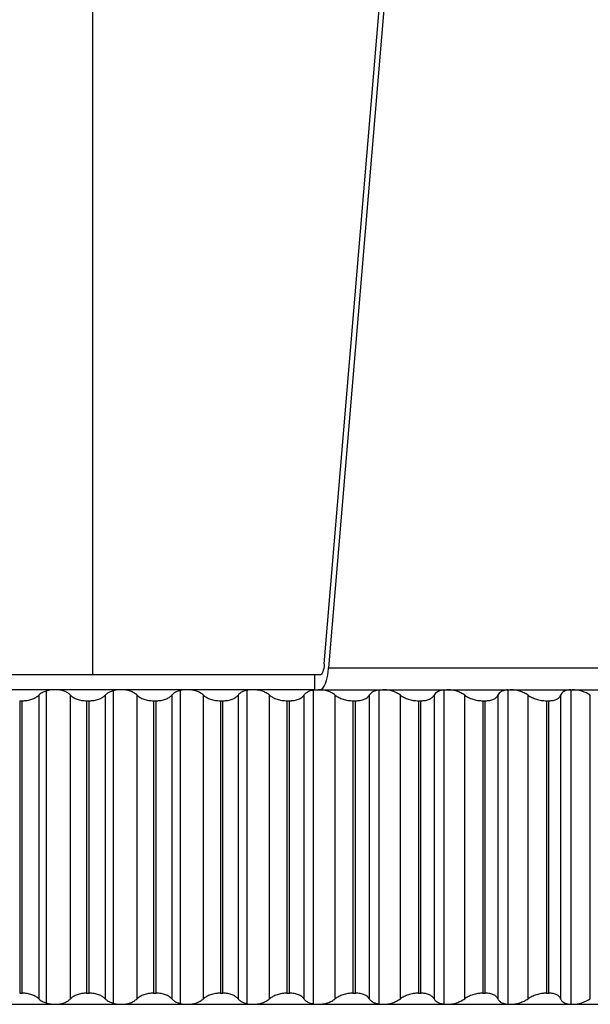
# Paper-space layout '_Frontal' of a CAD drawing. Header units: millimetres. Extents: x -45 to 40, y -10.9 to 46.3.
# Tile 5 of 8: x -2 to 13.4, y -8.9 to 17.7. Entities that reach past the tile are written whole.
import ezdxf

# ---------------------------------------------------------------- set-up
doc = ezdxf.new("R2010")
doc.units = ezdxf.units.MM

psp = doc.layouts.new('_Frontal')

# ---------------------------------------------------------------- linework, layer by layer
at = {"color": 7, "linetype": 'Continuous', "lineweight": 25}
for p, q in [((0, 0), (0, 45.5)), ((6.255, 0.294), (8.855, 31.388)), ((8.98, 31.373), (6.373, 0.189)), ((6.137, 0), (-35.891, 0)), ((5.986, 0), (5.986, -0.4)), ((6.373, 0.189), (15.894, 0.189)), ((5.986, -0.4), (-35.891, -0.4)), ((-1.257, -0.436), (-1.257, -8.864)), ((0.552, -0.429), (0.552, -8.871)), ((2.36, -0.423), (2.36, -8.877)), ((4.161, -0.417), (4.161, -8.883)), ((5.95, -0.413), (5.95, -8.887)), ((5.989, -0.4), (35.5, -0.4)), ((7.725, -0.409), (7.725, -8.891)), ((9.479, -0.405), (9.479, -8.895)), ((11.208, -0.403), (11.208, -8.897)), ((12.909, -0.401), (12.909, -8.899)), ((-1.971, -0.7), (-1.906, -0.7)), ((-1.971, -0.7), (-1.971, -8.6)), ((-1.906, -8.6), (-1.906, -0.7)), ((-1.457, -0.548), (-1.457, -8.752)), ((-0.597, -8.752), (-0.597, -0.548)), ((-0.163, -0.7), (-0.163, -8.6)), ((-0.163, -0.7), (-0.097, -0.7)), ((-0.097, -8.6), (-0.097, -0.7)), ((0.339, -0.548), (0.339, -8.752)), ((1.199, -8.752), (1.199, -0.548)), ((1.646, -0.7), (1.712, -0.7)), ((1.646, -0.7), (1.646, -8.6)), ((1.712, -8.6), (1.712, -0.7)), ((2.135, -0.548), (2.135, -8.752)), ((2.993, -8.752), (2.993, -0.548)), ((3.451, -0.7), (3.516, -0.7)), ((3.451, -0.7), (3.451, -8.6)), ((3.516, -8.6), (3.516, -0.7)), ((3.925, -0.548), (3.925, -8.752)), ((4.779, -8.752), (4.779, -0.548)), ((5.247, -0.7), (5.247, -8.6)), ((5.247, -0.7), (5.312, -0.7)), ((5.312, -8.6), (5.312, -0.7)), ((5.706, -0.548), (5.706, -8.752)), ((6.553, -8.752), (6.553, -0.548)), ((7.03, -0.7), (7.094, -0.7)), ((7.03, -0.7), (7.03, -8.6)), ((7.094, -8.6), (7.094, -0.7)), ((7.471, -0.548), (7.471, -8.752)), ((8.31, -8.752), (8.31, -0.548)), ((8.795, -0.7), (8.859, -0.7)), ((8.795, -0.7), (8.795, -8.6)), ((8.859, -8.6), (8.859, -0.7)), ((9.218, -0.548), (9.218, -8.752)), ((10.047, -8.752), (10.047, -0.548)), ((10.538, -0.7), (10.538, -8.6)), ((10.538, -0.7), (10.601, -0.7)), ((10.601, -8.6), (10.601, -0.7)), ((10.942, -0.548), (10.942, -8.752)), ((11.758, -8.752), (11.758, -0.548)), ((12.254, -0.7), (12.316, -0.7)), ((12.254, -0.7), (12.254, -8.6)), ((12.316, -8.6), (12.316, -0.7)), ((12.638, -0.548), (12.638, -8.752)), ((13.439, -8.752), (13.439, -0.548)), ((-1.971, -8.6), (-1.906, -8.6)), ((-0.163, -8.6), (-0.097, -8.6)), ((1.646, -8.6), (1.712, -8.6)), ((3.451, -8.6), (3.516, -8.6)), ((5.247, -8.6), (5.312, -8.6)), ((7.03, -8.6), (7.094, -8.6)), ((8.795, -8.6), (8.859, -8.6)), ((10.538, -8.6), (10.601, -8.6)), ((12.254, -8.6), (12.316, -8.6)), ((-35.5, -8.9), (35.5, -8.9))]:
    psp.add_line(p, q, dxfattribs=at)
at = {"color": 7, "linetype": 'Continuous', "lineweight": 25, "flags": 128}
for points in [[(6.255, 0.294), (6.248, 0.233), (6.239, 0.176), (6.226, 0.126), (6.211, 0.082), (6.195, 0.047), (6.176, 0.021), (6.157, 0.005), (6.137, 0)], [(6.137, -0.4), (6.177, -0.389), (6.215, -0.358), (6.252, -0.306), (6.286, -0.236), (6.315, -0.149), (6.34, -0.047), (6.359, 0.067), (6.373, 0.189)]]:
    psp.add_lwpolyline(points, dxfattribs=at)
at = {"color": 7, "linetype": 'Continuous', "lineweight": 25}
for points, knots in [([(-1.257, -0.436), (-1.276, -0.442), (-1.314, -0.456), (-1.367, -0.482), (-1.417, -0.512), (-1.443, -0.536), (-1.457, -0.548)], [0, 0, 0, 0, 0.22576, 0.467248, 0.725143, 1, 1, 1, 1]), ([(-1.02, -0.4), (-1.04, -0.4), (-1.081, -0.401), (-1.141, -0.408), (-1.201, -0.419), (-1.238, -0.43), (-1.257, -0.436)], [0, 0, 0, 0, 0.24284, 0.489628, 0.741621, 1, 1, 1, 1]), ([(-0.597, -0.548), (-0.609, -0.537), (-0.631, -0.515), (-0.673, -0.487), (-0.718, -0.462), (-0.786, -0.434), (-0.886, -0.406), (-0.976, -0.402), (-1.02, -0.4)], [0, 0, 0, 0, 0.136966, 0.265945, 0.387159, 0.500876, 0.756571, 1, 1, 1, 1]), ([(0.552, -0.429), (0.536, -0.434), (0.503, -0.445), (0.456, -0.465), (0.413, -0.489), (0.372, -0.517), (0.351, -0.538), (0.339, -0.548)], [0, 0, 0, 0, 0.178314, 0.367037, 0.566638, 0.777513, 1, 1, 1, 1]), ([(0.764, -0.4), (0.746, -0.4), (0.71, -0.401), (0.656, -0.407), (0.602, -0.416), (0.569, -0.424), (0.552, -0.429)], [0, 0, 0, 0, 0.2442, 0.491588, 0.743194, 1, 1, 1, 1]), ([(1.199, -0.548), (1.187, -0.537), (1.163, -0.515), (1.119, -0.487), (1.071, -0.462), (1.001, -0.434), (0.899, -0.406), (0.808, -0.402), (0.764, -0.4)], [0, 0, 0, 0, 0.136966, 0.265945, 0.387159, 0.500876, 0.756571, 1, 1, 1, 1]), ([(2.36, -0.423), (2.342, -0.428), (2.306, -0.438), (2.256, -0.459), (2.21, -0.484), (2.168, -0.514), (2.146, -0.537), (2.135, -0.548)], [0, 0, 0, 0, 0.17739, 0.365542, 0.565046, 0.776393, 1, 1, 1, 1]), ([(2.546, -0.4), (2.525, -0.401), (2.482, -0.402), (2.419, -0.409), (2.38, -0.418), (2.36, -0.423)], [0, 0, 0, 0, 0.327749, 0.660443, 1, 1, 1, 1]), ([(2.993, -0.548), (2.979, -0.537), (2.954, -0.515), (2.907, -0.487), (2.858, -0.462), (2.785, -0.434), (2.682, -0.406), (2.591, -0.402), (2.546, -0.4)], [0, 0, 0, 0, 0.136966, 0.265945, 0.387159, 0.500876, 0.756571, 1, 1, 1, 1]), ([(4.161, -0.417), (4.142, -0.422), (4.103, -0.432), (4.05, -0.453), (4.001, -0.48), (3.958, -0.511), (3.936, -0.536), (3.925, -0.548)], [0, 0, 0, 0, 0.176603, 0.364236, 0.563627, 0.77538, 1, 1, 1, 1]), ([(4.779, -0.548), (4.765, -0.537), (4.737, -0.515), (4.688, -0.487), (4.638, -0.462), (4.563, -0.434), (4.457, -0.406), (4.366, -0.402), (4.322, -0.4)], [0, 0, 0, 0, 0.136966, 0.265945, 0.387159, 0.500876, 0.756571, 1, 1, 1, 1]), ([(5.95, -0.413), (5.934, -0.416), (5.899, -0.424), (5.852, -0.44), (5.807, -0.461), (5.767, -0.486), (5.731, -0.515), (5.714, -0.537), (5.706, -0.548)], [0, 0, 0, 0, 0.145877, 0.29943, 0.461193, 0.631624, 0.811115, 1, 1, 1, 1]), ([(6.553, -0.548), (6.538, -0.537), (6.509, -0.515), (6.458, -0.487), (6.405, -0.462), (6.329, -0.434), (6.222, -0.406), (6.131, -0.402), (6.087, -0.4)], [0, 0, 0, 0, 0.136966, 0.265945, 0.387159, 0.500876, 0.756571, 1, 1, 1, 1]), ([(7.725, -0.409), (7.705, -0.412), (7.665, -0.42), (7.611, -0.438), (7.557, -0.464), (7.506, -0.5), (7.483, -0.532), (7.471, -0.548)], [0, 0, 0, 0, 0.160074, 0.326489, 0.500049, 0.737081, 1, 1, 1, 1]), ([(8.31, -0.548), (8.294, -0.537), (8.264, -0.515), (8.211, -0.487), (8.157, -0.462), (8.079, -0.434), (7.97, -0.406), (7.881, -0.402), (7.837, -0.4)], [0, 0, 0, 0, 0.136966, 0.265945, 0.387159, 0.500876, 0.756571, 1, 1, 1, 1]), ([(9.479, -0.405), (9.463, -0.408), (9.431, -0.413), (9.387, -0.424), (9.346, -0.439), (9.3, -0.462), (9.251, -0.497), (9.23, -0.531), (9.218, -0.548)], [0, 0, 0, 0, 0.1196547, 0.2426226, 0.3693264, 0.5001524, 0.7365567, 1, 1, 1, 1]), ([(10.047, -0.548), (10.03, -0.537), (9.998, -0.515), (9.943, -0.487), (9.888, -0.462), (9.808, -0.434), (9.699, -0.406), (9.61, -0.402), (9.566, -0.4)], [0, 0, 0, 0, 0.136966, 0.265945, 0.387159, 0.500876, 0.756571, 1, 1, 1, 1]), ([(11.208, -0.403), (11.192, -0.405), (11.158, -0.409), (11.112, -0.42), (11.069, -0.434), (11.021, -0.458), (10.972, -0.494), (10.952, -0.53), (10.942, -0.548)], [0, 0, 0, 0, 0.119826, 0.242778, 0.369353, 0.500008, 0.73592, 1, 1, 1, 1]), ([(11.758, -0.548), (11.74, -0.537), (11.707, -0.515), (11.651, -0.487), (11.594, -0.462), (11.513, -0.434), (11.403, -0.406), (11.315, -0.402), (11.272, -0.4)], [0, 0, 0, 0, 0.136966, 0.265945, 0.387159, 0.500876, 0.756571, 1, 1, 1, 1]), ([(12.909, -0.401), (12.891, -0.403), (12.856, -0.406), (12.807, -0.416), (12.763, -0.43), (12.713, -0.454), (12.664, -0.492), (12.647, -0.529), (12.638, -0.548)], [0, 0, 0, 0, 0.120056, 0.242998, 0.369406, 0.499811, 0.735275, 1, 1, 1, 1]), ([(13.439, -0.548), (13.375, -0.506), (13.297, -0.469), (13.127, -0.416), (13.035, -0.4), (12.949, -0.4)], [0, 0, 0, 0, 0.5, 0.5, 1, 1, 1, 1]), ([(-1.906, -0.7), (-1.891, -0.7), (-1.86, -0.699), (-1.814, -0.695), (-1.761, -0.688), (-1.703, -0.676), (-1.622, -0.652), (-1.531, -0.611), (-1.482, -0.57), (-1.457, -0.548)], [0, 0, 0, 0, 0.082854, 0.165928, 0.250145, 0.374251, 0.499638, 0.745109, 1, 1, 1, 1]), ([(-0.597, -0.548), (-0.586, -0.559), (-0.565, -0.581), (-0.523, -0.61), (-0.477, -0.635), (-0.423, -0.657), (-0.364, -0.676), (-0.3, -0.689), (-0.232, -0.698), (-0.186, -0.699), (-0.163, -0.7)], [0, 0, 0, 0, 0.129351, 0.25442, 0.37715, 0.499598, 0.624418, 0.748827, 0.875523, 1, 1, 1, 1]), ([(-0.097, -0.7), (-0.082, -0.7), (-0.051, -0.699), (-0.005, -0.695), (0.047, -0.688), (0.104, -0.676), (0.183, -0.652), (0.27, -0.611), (0.316, -0.57), (0.339, -0.548)], [0, 0, 0, 0, 0.082854, 0.165928, 0.250146, 0.374251, 0.499638, 0.745109, 1, 1, 1, 1]), ([(1.199, -0.548), (1.211, -0.559), (1.235, -0.581), (1.278, -0.61), (1.327, -0.635), (1.382, -0.657), (1.443, -0.676), (1.508, -0.689), (1.577, -0.698), (1.623, -0.699), (1.646, -0.7)], [0, 0, 0, 0, 0.129351, 0.25442, 0.37715, 0.499598, 0.624418, 0.748827, 0.875523, 1, 1, 1, 1]), ([(1.712, -0.7), (1.727, -0.7), (1.758, -0.699), (1.803, -0.695), (1.855, -0.688), (1.911, -0.676), (1.987, -0.652), (2.071, -0.611), (2.114, -0.57), (2.135, -0.548)], [0, 0, 0, 0, 0.082854, 0.165928, 0.250146, 0.374251, 0.499638, 0.745109, 1, 1, 1, 1]), ([(2.993, -0.548), (3.006, -0.559), (3.031, -0.581), (3.077, -0.61), (3.128, -0.635), (3.184, -0.657), (3.246, -0.676), (3.313, -0.689), (3.382, -0.698), (3.428, -0.699), (3.451, -0.7)], [0, 0, 0, 0, 0.129351, 0.25442, 0.37715, 0.499598, 0.624418, 0.748827, 0.875523, 1, 1, 1, 1]), ([(3.516, -0.7), (3.531, -0.7), (3.562, -0.699), (3.607, -0.695), (3.658, -0.688), (3.713, -0.676), (3.787, -0.652), (3.867, -0.611), (3.906, -0.57), (3.925, -0.548)], [0, 0, 0, 0, 0.082854, 0.165929, 0.250146, 0.374251, 0.499638, 0.745109, 1, 1, 1, 1]), ([(4.779, -0.548), (4.792, -0.559), (4.819, -0.581), (4.867, -0.61), (4.92, -0.635), (4.979, -0.657), (5.041, -0.676), (5.109, -0.689), (5.178, -0.698), (5.224, -0.699), (5.247, -0.7)], [0, 0, 0, 0, 0.129351, 0.25442, 0.37715, 0.499598, 0.624418, 0.748826, 0.875523, 1, 1, 1, 1]), ([(5.312, -0.7), (5.327, -0.7), (5.357, -0.699), (5.402, -0.695), (5.451, -0.688), (5.505, -0.676), (5.577, -0.652), (5.653, -0.611), (5.688, -0.57), (5.706, -0.548)], [0, 0, 0, 0, 0.082854, 0.165929, 0.250146, 0.374252, 0.499638, 0.745109, 1, 1, 1, 1]), ([(6.553, -0.548), (6.567, -0.559), (6.596, -0.581), (6.646, -0.61), (6.7, -0.635), (6.76, -0.657), (6.824, -0.676), (6.892, -0.689), (6.961, -0.698), (7.007, -0.699), (7.03, -0.7)], [0, 0, 0, 0, 0.129351, 0.25442, 0.37715, 0.499598, 0.624418, 0.748826, 0.875523, 1, 1, 1, 1]), ([(7.094, -0.7), (7.109, -0.7), (7.139, -0.699), (7.183, -0.695), (7.231, -0.688), (7.284, -0.676), (7.352, -0.652), (7.425, -0.611), (7.456, -0.57), (7.471, -0.548)], [0, 0, 0, 0, 0.082855, 0.165929, 0.250146, 0.374252, 0.499638, 0.74511, 1, 1, 1, 1]), ([(8.31, -0.548), (8.325, -0.559), (8.355, -0.581), (8.407, -0.61), (8.464, -0.635), (8.524, -0.657), (8.589, -0.676), (8.658, -0.689), (8.727, -0.698), (8.773, -0.699), (8.795, -0.7)], [0, 0, 0, 0, 0.1293511, 0.2544196, 0.3771498, 0.4995976, 0.6244182, 0.7488264, 0.8755231, 1, 1, 1, 1]), ([(8.859, -0.7), (8.873, -0.7), (8.903, -0.699), (8.946, -0.695), (8.993, -0.688), (9.044, -0.676), (9.11, -0.652), (9.178, -0.611), (9.205, -0.57), (9.218, -0.548)], [0, 0, 0, 0, 0.082855, 0.165929, 0.250147, 0.374252, 0.499638, 0.745109, 1, 1, 1, 1]), ([(10.047, -0.548), (10.062, -0.559), (10.094, -0.581), (10.148, -0.61), (10.205, -0.635), (10.267, -0.657), (10.333, -0.676), (10.401, -0.689), (10.471, -0.698), (10.516, -0.699), (10.538, -0.7)], [0, 0, 0, 0, 0.129351, 0.25442, 0.37715, 0.499598, 0.624418, 0.748826, 0.875523, 1, 1, 1, 1]), ([(10.601, -0.7), (10.615, -0.7), (10.644, -0.699), (10.686, -0.695), (10.732, -0.688), (10.781, -0.676), (10.844, -0.652), (10.907, -0.611), (10.93, -0.57), (10.942, -0.548)], [0, 0, 0, 0, 0.082855, 0.165929, 0.250147, 0.374252, 0.499638, 0.745109, 1, 1, 1, 1]), ([(11.758, -0.548), (11.774, -0.559), (11.807, -0.581), (11.863, -0.61), (11.922, -0.635), (11.984, -0.657), (12.05, -0.676), (12.119, -0.689), (12.188, -0.698), (12.232, -0.699), (12.254, -0.7)], [0, 0, 0, 0, 0.129351, 0.254419, 0.37715, 0.499597, 0.624418, 0.748826, 0.875523, 1, 1, 1, 1]), ([(12.316, -0.7), (12.33, -0.7), (12.359, -0.699), (12.399, -0.695), (12.444, -0.688), (12.491, -0.676), (12.551, -0.652), (12.609, -0.611), (12.628, -0.57), (12.638, -0.548)], [0, 0, 0, 0, 0.082855, 0.165929, 0.250147, 0.374252, 0.499638, 0.745109, 1, 1, 1, 1]), ([(-1.457, -8.752), (-1.469, -8.741), (-1.493, -8.719), (-1.537, -8.69), (-1.586, -8.665), (-1.641, -8.643), (-1.702, -8.624), (-1.768, -8.611), (-1.836, -8.602), (-1.883, -8.601), (-1.906, -8.6)], [0, 0, 0, 0, 0.129351, 0.254419, 0.377149, 0.499597, 0.624418, 0.748826, 0.875523, 1, 1, 1, 1]), ([(-1.457, -8.752), (-1.443, -8.764), (-1.417, -8.788), (-1.367, -8.818), (-1.314, -8.844), (-1.276, -8.858), (-1.257, -8.864)], [0, 0, 0, 0, 0.274857, 0.532752, 0.77424, 1, 1, 1, 1]), ([(-1.02, -8.9), (-0.998, -8.899), (-0.954, -8.898), (-0.889, -8.89), (-0.826, -8.877), (-0.751, -8.853), (-0.666, -8.813), (-0.621, -8.773), (-0.597, -8.752)], [0, 0, 0, 0, 0.1206916, 0.2437298, 0.3698472, 0.4997243, 0.7343355, 1, 1, 1, 1]), ([(-0.163, -8.6), (-0.178, -8.6), (-0.209, -8.601), (-0.254, -8.605), (-0.306, -8.612), (-0.364, -8.624), (-0.442, -8.648), (-0.529, -8.689), (-0.574, -8.73), (-0.597, -8.752)], [0, 0, 0, 0, 0.082854, 0.165928, 0.250145, 0.374251, 0.499637, 0.745109, 1, 1, 1, 1]), ([(0.339, -8.752), (0.328, -8.741), (0.306, -8.719), (0.265, -8.69), (0.218, -8.665), (0.164, -8.643), (0.105, -8.624), (0.04, -8.611), (-0.028, -8.602), (-0.074, -8.601), (-0.097, -8.6)], [0, 0, 0, 0, 0.129351, 0.254419, 0.377149, 0.499597, 0.624417, 0.748826, 0.875523, 1, 1, 1, 1]), ([(0.339, -8.752), (0.351, -8.762), (0.372, -8.783), (0.413, -8.811), (0.456, -8.835), (0.503, -8.855), (0.536, -8.866), (0.552, -8.871)], [0, 0, 0, 0, 0.222487, 0.433362, 0.632963, 0.821686, 1, 1, 1, 1]), ([(0.764, -8.9), (0.786, -8.899), (0.83, -8.898), (0.896, -8.89), (0.96, -8.877), (1.037, -8.853), (1.126, -8.813), (1.174, -8.773), (1.199, -8.752)], [0, 0, 0, 0, 0.120692, 0.24373, 0.369847, 0.499724, 0.734336, 1, 1, 1, 1]), ([(1.646, -8.6), (1.631, -8.6), (1.6, -8.601), (1.554, -8.605), (1.502, -8.612), (1.443, -8.624), (1.363, -8.648), (1.273, -8.689), (1.224, -8.73), (1.199, -8.752)], [0, 0, 0, 0, 0.082854, 0.165928, 0.250146, 0.374251, 0.499638, 0.745109, 1, 1, 1, 1]), ([(2.135, -8.752), (2.125, -8.741), (2.105, -8.719), (2.066, -8.69), (2.021, -8.665), (1.969, -8.643), (1.912, -8.624), (1.848, -8.611), (1.781, -8.602), (1.735, -8.601), (1.712, -8.6)], [0, 0, 0, 0, 0.129351, 0.254419, 0.377149, 0.499596, 0.624417, 0.748826, 0.875523, 1, 1, 1, 1]), ([(2.135, -8.752), (2.146, -8.763), (2.168, -8.786), (2.21, -8.816), (2.256, -8.841), (2.306, -8.862), (2.342, -8.872), (2.36, -8.877)], [0, 0, 0, 0, 0.223607, 0.434954, 0.634458, 0.82261, 1, 1, 1, 1]), ([(2.546, -8.9), (2.568, -8.899), (2.612, -8.898), (2.679, -8.89), (2.744, -8.877), (2.823, -8.853), (2.914, -8.813), (2.966, -8.773), (2.993, -8.752)], [0, 0, 0, 0, 0.120692, 0.24373, 0.369847, 0.499724, 0.734336, 1, 1, 1, 1]), ([(3.451, -8.6), (3.436, -8.6), (3.405, -8.601), (3.359, -8.605), (3.306, -8.612), (3.247, -8.624), (3.165, -8.648), (3.071, -8.689), (3.019, -8.73), (2.993, -8.752)], [0, 0, 0, 0, 0.082854, 0.165928, 0.250146, 0.374251, 0.499638, 0.745109, 1, 1, 1, 1]), ([(3.925, -8.752), (3.916, -8.741), (3.898, -8.719), (3.861, -8.69), (3.819, -8.665), (3.769, -8.643), (3.713, -8.624), (3.651, -8.611), (3.585, -8.602), (3.539, -8.601), (3.516, -8.6)], [0, 0, 0, 0, 0.129351, 0.254419, 0.377149, 0.499596, 0.624417, 0.748826, 0.875523, 1, 1, 1, 1]), ([(3.925, -8.752), (3.934, -8.762), (3.952, -8.783), (3.987, -8.81), (4.026, -8.834), (4.068, -8.854), (4.113, -8.871), (4.145, -8.879), (4.161, -8.883)], [0, 0, 0, 0, 0.188089, 0.367189, 0.537578, 0.699581, 0.853575, 1, 1, 1, 1]), ([(4.322, -8.9), (4.344, -8.899), (4.388, -8.898), (4.455, -8.89), (4.521, -8.877), (4.601, -8.853), (4.696, -8.813), (4.75, -8.773), (4.779, -8.752)], [0, 0, 0, 0, 0.120692, 0.24373, 0.369847, 0.499724, 0.734335, 1, 1, 1, 1]), ([(5.247, -8.6), (5.232, -8.6), (5.202, -8.601), (5.155, -8.605), (5.102, -8.612), (5.042, -8.624), (4.959, -8.648), (4.862, -8.689), (4.807, -8.73), (4.779, -8.752)], [0, 0, 0, 0, 0.082854, 0.165929, 0.250146, 0.374251, 0.499638, 0.745109, 1, 1, 1, 1]), ([(5.706, -8.752), (5.697, -8.741), (5.681, -8.719), (5.647, -8.69), (5.607, -8.665), (5.56, -8.643), (5.506, -8.624), (5.445, -8.611), (5.38, -8.602), (5.335, -8.601), (5.312, -8.6)], [0, 0, 0, 0, 0.129351, 0.254419, 0.377148, 0.499596, 0.624416, 0.748825, 0.875523, 1, 1, 1, 1]), ([(5.706, -8.752), (5.714, -8.763), (5.731, -8.785), (5.767, -8.814), (5.807, -8.839), (5.852, -8.86), (5.899, -8.876), (5.934, -8.884), (5.95, -8.887)], [0, 0, 0, 0, 0.188885, 0.368376, 0.538807, 0.70057, 0.854123, 1, 1, 1, 1]), ([(6.087, -8.9), (6.109, -8.899), (6.153, -8.898), (6.219, -8.89), (6.286, -8.877), (6.368, -8.853), (6.465, -8.813), (6.522, -8.773), (6.553, -8.752)], [0, 0, 0, 0, 0.120692, 0.24373, 0.369847, 0.499724, 0.734335, 1, 1, 1, 1]), ([(7.03, -8.6), (7.015, -8.6), (6.985, -8.601), (6.939, -8.605), (6.885, -8.612), (6.825, -8.624), (6.74, -8.648), (6.641, -8.689), (6.582, -8.73), (6.553, -8.752)], [0, 0, 0, 0, 0.082854, 0.165929, 0.250146, 0.374251, 0.499638, 0.745109, 1, 1, 1, 1]), ([(7.471, -8.752), (7.464, -8.741), (7.45, -8.719), (7.419, -8.69), (7.381, -8.665), (7.336, -8.643), (7.284, -8.624), (7.225, -8.611), (7.162, -8.602), (7.117, -8.601), (7.094, -8.6)], [0, 0, 0, 0, 0.12935, 0.254419, 0.377148, 0.499596, 0.624416, 0.748825, 0.875523, 1, 1, 1, 1]), ([(7.471, -8.752), (7.479, -8.763), (7.494, -8.785), (7.526, -8.814), (7.572, -8.844), (7.635, -8.873), (7.695, -8.885), (7.725, -8.891)], [0, 0, 0, 0, 0.178531, 0.345402, 0.500912, 0.758004, 1, 1, 1, 1]), ([(7.837, -8.9), (7.858, -8.899), (7.902, -8.898), (7.968, -8.89), (8.036, -8.877), (8.119, -8.853), (8.218, -8.813), (8.278, -8.773), (8.31, -8.752)], [0, 0, 0, 0, 0.120692, 0.24373, 0.369847, 0.499724, 0.734335, 1, 1, 1, 1]), ([(8.795, -8.6), (8.78, -8.6), (8.75, -8.601), (8.704, -8.605), (8.651, -8.612), (8.59, -8.624), (8.504, -8.648), (8.403, -8.689), (8.341, -8.73), (8.31, -8.752)], [0, 0, 0, 0, 0.082854, 0.165929, 0.250146, 0.374251, 0.499638, 0.745109, 1, 1, 1, 1]), ([(9.218, -8.752), (9.212, -8.741), (9.2, -8.719), (9.172, -8.69), (9.137, -8.665), (9.094, -8.643), (9.044, -8.624), (8.987, -8.611), (8.925, -8.602), (8.881, -8.601), (8.859, -8.6)], [0, 0, 0, 0, 0.129351, 0.254419, 0.377149, 0.499596, 0.624417, 0.748825, 0.875523, 1, 1, 1, 1]), ([(9.218, -8.752), (9.226, -8.764), (9.239, -8.787), (9.271, -8.818), (9.317, -8.849), (9.383, -8.878), (9.448, -8.889), (9.479, -8.895)], [0, 0, 0, 0, 0.1791136, 0.3460215, 0.5010724, 0.7579482, 1, 1, 1, 1]), ([(9.566, -8.9), (9.588, -8.899), (9.631, -8.898), (9.697, -8.89), (9.765, -8.877), (9.849, -8.853), (9.95, -8.813), (10.013, -8.773), (10.047, -8.752)], [0, 0, 0, 0, 0.120692, 0.24373, 0.369847, 0.499724, 0.734335, 1, 1, 1, 1]), ([(10.538, -8.6), (10.523, -8.6), (10.494, -8.601), (10.448, -8.605), (10.395, -8.612), (10.334, -8.624), (10.247, -8.648), (10.143, -8.689), (10.079, -8.73), (10.047, -8.752)], [0, 0, 0, 0, 0.082855, 0.165929, 0.250146, 0.374251, 0.499638, 0.745109, 1, 1, 1, 1]), ([(10.942, -8.752), (10.937, -8.741), (10.927, -8.719), (10.901, -8.69), (10.869, -8.665), (10.829, -8.643), (10.782, -8.624), (10.727, -8.611), (10.666, -8.602), (10.622, -8.601), (10.601, -8.6)], [0, 0, 0, 0, 0.129351, 0.254419, 0.377149, 0.499596, 0.624417, 0.748826, 0.875523, 1, 1, 1, 1]), ([(10.942, -8.752), (10.947, -8.761), (10.956, -8.78), (10.977, -8.806), (11.002, -8.828), (11.043, -8.855), (11.107, -8.883), (11.175, -8.892), (11.208, -8.897)], [0, 0, 0, 0, 0.135977, 0.264739, 0.386442, 0.501271, 0.757825, 1, 1, 1, 1]), ([(11.272, -8.9), (11.293, -8.899), (11.335, -8.898), (11.402, -8.89), (11.469, -8.877), (11.554, -8.853), (11.657, -8.813), (11.723, -8.773), (11.758, -8.752)], [0, 0, 0, 0, 0.120692, 0.24373, 0.369847, 0.499724, 0.734335, 1, 1, 1, 1]), ([(12.254, -8.6), (12.24, -8.6), (12.211, -8.601), (12.165, -8.605), (12.112, -8.612), (12.051, -8.624), (11.964, -8.648), (11.858, -8.689), (11.792, -8.73), (11.758, -8.752)], [0, 0, 0, 0, 0.082855, 0.165929, 0.250146, 0.374252, 0.499638, 0.745109, 1, 1, 1, 1]), ([(12.638, -8.752), (12.634, -8.741), (12.626, -8.719), (12.603, -8.69), (12.574, -8.665), (12.537, -8.643), (12.492, -8.624), (12.439, -8.611), (12.38, -8.602), (12.337, -8.601), (12.316, -8.6)], [0, 0, 0, 0, 0.129351, 0.254419, 0.377149, 0.499597, 0.624417, 0.748826, 0.875523, 1, 1, 1, 1]), ([(12.638, -8.752), (12.642, -8.762), (12.65, -8.782), (12.67, -8.809), (12.695, -8.832), (12.736, -8.859), (12.803, -8.887), (12.874, -8.895), (12.909, -8.899)], [0, 0, 0, 0, 0.136392, 0.265277, 0.386834, 0.501275, 0.757519, 1, 1, 1, 1]), ([(12.949, -8.9), (13.034, -8.9), (13.126, -8.884), (13.297, -8.831), (13.375, -8.794), (13.439, -8.752)], [0, 0, 0, 0, 0.5, 0.5, 1, 1, 1, 1]), ([(-1.257, -8.864), (-1.238, -8.87), (-1.201, -8.881), (-1.141, -8.892), (-1.081, -8.899), (-1.04, -8.9), (-1.02, -8.9)], [0, 0, 0, 0, 0.258379, 0.510372, 0.75716, 1, 1, 1, 1]), ([(0.552, -8.871), (0.569, -8.876), (0.602, -8.884), (0.656, -8.893), (0.71, -8.899), (0.746, -8.9), (0.764, -8.9)], [0, 0, 0, 0, 0.256806, 0.508412, 0.7558, 1, 1, 1, 1]), ([(2.36, -8.877), (2.38, -8.882), (2.419, -8.891), (2.482, -8.898), (2.525, -8.899), (2.546, -8.9)], [0, 0, 0, 0, 0.339557, 0.672251, 1, 1, 1, 1]), ([(4.161, -8.883), (4.178, -8.886), (4.212, -8.893), (4.266, -8.899), (4.304, -8.9), (4.322, -8.9)], [0, 0, 0, 0, 0.338085, 0.670924, 1, 1, 1, 1]), ([(5.95, -8.887), (5.972, -8.891), (6.016, -8.898), (6.064, -8.899), (6.087, -8.9)], [0, 0, 0, 0, 0.5037, 1, 1, 1, 1])]:
    psp.add_open_spline(points, degree=3, knots=knots, dxfattribs=at)
for points in [[(4.322, -0.4), (4.265, -0.4), (4.211, -0.406), (4.161, -0.417)], [(7.725, -8.891), (7.76, -8.897), (7.797, -8.9), (7.837, -8.9)], [(9.479, -8.895), (9.507, -8.898), (9.536, -8.9), (9.566, -8.9)], [(11.208, -8.897), (11.229, -8.899), (11.25, -8.9), (11.272, -8.9)], [(12.909, -8.899), (12.922, -8.9), (12.936, -8.9), (12.949, -8.9)]]:
    psp.add_open_spline(points, degree=3, dxfattribs=at)

doc.saveas('drawing.dxf')
